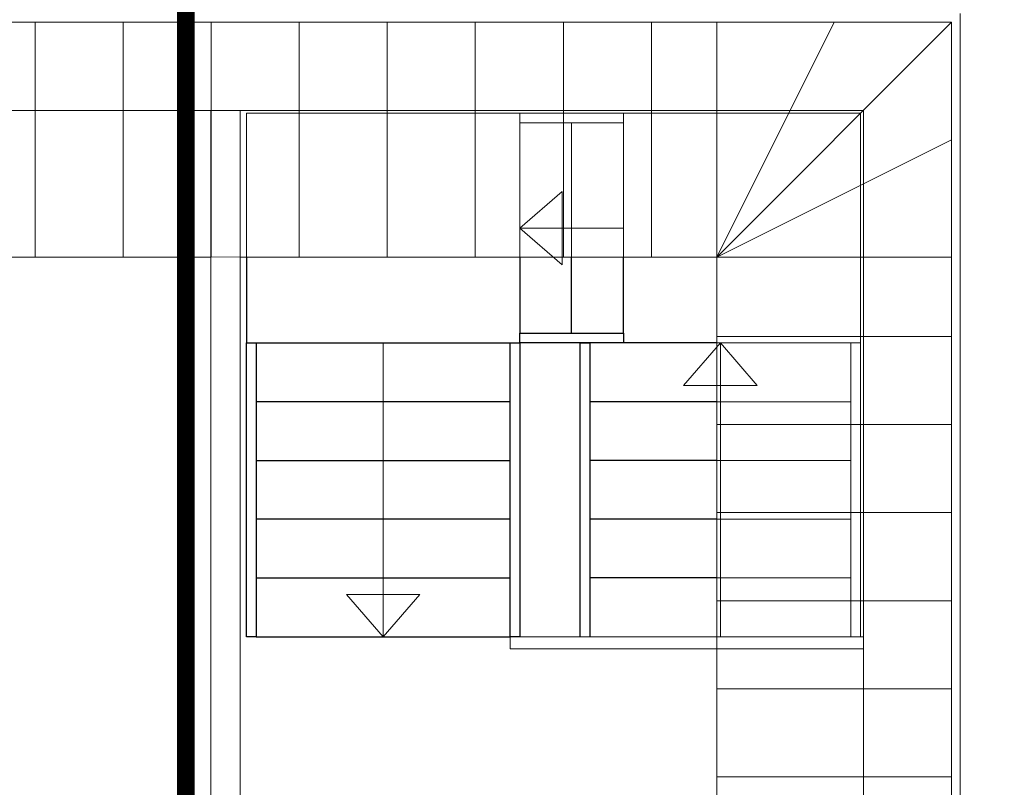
# Model space of a CAD drawing. Header units: millimetres. Extents: x -13022 to 1371524, y -38729 to 632593.
# Tile 177 of 256: x 975758 to 979113, y -4230 to -1617. Entities that reach past the tile are written whole.
import ezdxf

# ---------------------------------------------------------------- set-up
doc = ezdxf.new("R2010")
doc.units = ezdxf.units.MM
doc.header["$LTSCALE"] = 35
doc.set_wipeout_variables(frame=1)
for name, pattern in [('AI9-LType1', [1.69333, 0.846665, -0.846665]), ('DASHED', [200, 100, -100]), ('DIVIDE', [1250, 862.5, -112.5, 25, -112.5, 25, -112.5])]:
    doc.linetypes.add(name, pattern=pattern)
doc.layers.add('Al65----_beveiliging-inst', color=92, linetype='Continuous', lineweight=9)
for name, color, linetype in [('LAYER102', 1, 'Continuous'), ('LAYER111', 7, 'Continuous'), ('LAYER21', 253, 'Continuous'), ('LAYER22', 7, 'Continuous'), ('LAYER24', 7, 'Continuous'), ('LAYER27', 7, 'Continuous'), ('LAYER28', 7, 'Continuous')]:
    doc.layers.add(name, color=color, linetype=linetype)
doc.styles.get("Standard").update_dxf_attribs({"font": 'simplex.shx'})

msp = doc.modelspace()

# ---------------------------------------------------------------- hatches: boundary and pattern name
at = {"layer": 'LAYER27', "linetype": 'Continuous', "lineweight": 13}
h = msp.add_hatch(dxfattribs=at)
h.set_pattern_fill('~A--G&P~', style=0, pattern_type=0)
h.set_pattern_definition([(90, (972210.1097619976, -2076.499800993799), (-300, 1.836909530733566e-14), [])])
h.paths.add_polyline_path([(972210.1019494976, -2425.335738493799), (966287.6175744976, -2425.335738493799), (966287.6175744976, -1625.335738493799), (967602.6175744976, -1625.335738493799), (967602.6175744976, -2425.335738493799), (968932.6175744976, -2425.335738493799), (968932.6175744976, -1625.335738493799), (970432.6175744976, -1625.335738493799), (970432.6175744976, -2425.335738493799), (972242.6175744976, -2425.335738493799), (972242.6175744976, -1625.335738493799), (974328.6019494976, -1625.335738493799), (974328.6019494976, -2425.335738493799), (975658.6019494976, -2425.335738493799), (975658.6019494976, -1625.335738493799), (978132.6019494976, -1625.335738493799), (978132.6019494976, -2425.335738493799)], flags=0)
h = msp.add_hatch(dxfattribs=at)
h.set_pattern_fill("~A--G'C3E~", style=0, pattern_type=0)
h.set_pattern_definition([(180, (978482.6019494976, -6595.335738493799), (-3.673819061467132e-14, -300), [])])
h.paths.add_polyline_path([(978132.6019494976, -6595.335738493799), (978132.6019494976, -2425.335738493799), (978932.6019494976, -2425.335738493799), (978932.6019494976, -4431.327925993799), (978132.6019494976, -4431.327925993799), (978132.6019494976, -5761.335738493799), (978932.6019494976, -5761.335738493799), (978932.6019494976, -8158.331832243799), (978132.6019494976, -8158.331832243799), (978132.6019494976, -9488.335738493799), (978932.6019494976, -9488.335738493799), (978932.6019494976, -10765.3357384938), (978132.6019494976, -10765.3357384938)], flags=0)

# ---------------------------------------------------------------- linework, layer by layer
at = {"layer": 'LAYER102', "color": 7, "linetype": 'DASHED', "lineweight": 18}
msp.add_lwpolyline([(976408.6019494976, -1925.343550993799), (976508.6019494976, -1925.343550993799)], dxfattribs=at)
at = {"layer": 'LAYER21', "color": 7, "linetype": 'DASHED', "lineweight": 13}
for points in [[(976530.6019494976, -2425.335738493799), (976530.6019494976, -1935.343550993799), (977461.6019494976, -1935.343550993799)], [(977814.6019494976, -1935.343550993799), (978622.6019494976, -1935.343550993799), (978622.6019494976, -2717.343550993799)], [(977461.6019494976, -2425.335738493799), (977461.6019494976, -1968.343550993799)], [(977638.1019494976, -2425.335738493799), (977638.1019494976, -1968.343550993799)], [(977814.6019494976, -1968.343550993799), (977814.6019494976, -2425.335738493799)], [(978132.6331994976, -2717.343550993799), (978589.6019494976, -2717.343550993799)], [(978589.6019494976, -3718.343550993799), (978589.6019494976, -2717.343550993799), (978622.6019494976, -2717.343550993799), (978622.6019494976, -3718.343550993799)], [(978132.6331994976, -2917.343550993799), (978589.6019494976, -2917.343550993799)], [(978132.6331994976, -3117.343550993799), (978589.6019494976, -3117.343550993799)], [(978132.6331994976, -3317.343550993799), (978589.6019494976, -3317.343550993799)], [(978132.6331994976, -3517.343550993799), (978589.6019494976, -3517.343550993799)]]:
    msp.add_lwpolyline(points, dxfattribs=at)
msp.add_lwpolyline([(977814.6019494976, -1968.343550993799), (977461.6019494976, -1968.343550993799), (977461.6019494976, -1935.343550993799), (977814.6019494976, -1935.343550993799)], close=True, dxfattribs=at)
at = {"layer": 'LAYER21', "color": 7, "linetype": 'Continuous', "lineweight": 25}
for points in [[(976530.6019494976, -2425.335738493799), (976530.6019494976, -2717.343550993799)], [(977461.6019494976, -2425.335738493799), (977461.6019494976, -2684.343550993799)], [(977638.1019494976, -2684.343550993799), (977638.1019494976, -2425.335738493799)], [(977814.6019494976, -2684.343550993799), (977814.6019494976, -2425.335738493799)], [(976563.6019494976, -2717.343550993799), (977428.6019494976, -2717.343550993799)], [(977667.6019494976, -3718.343550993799), (977667.6019494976, -2717.343550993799), (977700.6019494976, -2717.343550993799), (977700.6019494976, -3718.343550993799)], [(978132.6331994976, -2717.343550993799), (977700.6019494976, -2717.343550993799)], [(977428.6019494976, -2917.343550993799), (976563.6019494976, -2917.343550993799)], [(978132.6331994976, -2917.343550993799), (977700.6019494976, -2917.343550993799)], [(976563.6019494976, -3117.343550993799), (977428.6019494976, -3117.343550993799)], [(978132.6331994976, -3117.343550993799), (977700.6019494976, -3117.343550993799)], [(977428.6019494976, -3317.343550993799), (976563.6019494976, -3317.343550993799)], [(978132.6331994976, -3317.343550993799), (977700.6019494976, -3317.343550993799)], [(976563.6019494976, -3517.343550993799), (977428.6019494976, -3517.343550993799)], [(978132.6331994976, -3517.343550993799), (977700.6019494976, -3517.343550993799)], [(976563.6019494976, -3718.343550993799), (977428.6019494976, -3718.343550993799)]]:
    msp.add_lwpolyline(points, dxfattribs=at)
for points in [[(977814.6019494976, -2717.343550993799), (977461.6019494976, -2717.343550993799), (977461.6019494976, -2684.343550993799), (977814.6019494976, -2684.343550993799)], [(976530.6019494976, -3718.343550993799), (976530.6019494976, -2717.343550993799), (976563.6019494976, -2717.343550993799), (976563.6019494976, -3718.343550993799)], [(977428.6019494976, -3718.343550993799), (977428.6019494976, -2717.343550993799), (977461.6019494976, -2717.343550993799), (977461.6019494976, -3718.343550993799)]]:
    msp.add_lwpolyline(points, close=True, dxfattribs=at)
at = {"layer": 'LAYER22', "color": 7, "linetype": 'Continuous', "lineweight": 18}
msp.add_lwpolyline([(965487.6175744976, -11565.3357384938), (965487.6175744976, -1625.335738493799), (967702.6175744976, -1625.335738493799), (967702.6175744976, -1595.343550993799), (968832.6175744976, -1595.343550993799), (968832.6175744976, -1625.335738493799), (970532.6175744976, -1625.335738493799), (970532.6175744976, -1595.343550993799), (972142.6175744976, -1595.343550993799), (972142.6175744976, -1625.335738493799), (974428.6019494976, -1625.335738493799), (974428.6019494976, -1595.343550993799), (975558.6019494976, -1595.343550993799), (975558.6019494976, -1625.335738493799), (978932.6019494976, -1625.335738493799), (978932.6019494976, -4531.327925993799), (978962.6019494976, -4531.327925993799), (978962.6019494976, -5661.335738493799), (978932.6019494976, -5661.335738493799), (978932.6019494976, -8258.331832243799), (978962.6019494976, -8258.331832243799), (978962.6019494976, -9388.335738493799), (978932.6019494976, -9388.335738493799), (978932.6019494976, -11565.3357384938)], close=True, dxfattribs=at)
for points in [[(978932.6019494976, -1625.335738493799), (978132.6019494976, -2425.335738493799)], [(978132.6019494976, -2425.335738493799), (978132.6019494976, -1625.335738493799)], [(978532.6019494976, -1625.335738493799), (978132.6019494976, -2425.335738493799)], [(978932.6019494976, -2025.335738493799), (978132.6019494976, -2425.335738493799)], [(978132.6019494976, -2425.335738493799), (978932.6019494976, -2425.335738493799)]]:
    msp.add_lwpolyline(points, dxfattribs=at)
at = {"layer": 'LAYER22', "color": 7, "linetype": 'DASHED', "lineweight": 18}
for points in [[(978932.6019494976, -1625.335738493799), (978132.6019494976, -2425.335738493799)], [(978132.6019494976, -2425.335738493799), (978132.6019494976, -1625.335738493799)], [(978532.6019494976, -1625.335738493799), (978132.6019494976, -2425.335738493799)], [(978932.6019494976, -2025.335738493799), (978132.6019494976, -2425.335738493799)], [(978132.6019494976, -2425.335738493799), (978932.6019494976, -2425.335738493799)]]:
    msp.add_lwpolyline(points, dxfattribs=at)
at = {"layer": 'LAYER22', "color": 7, "linetype": 'DIVIDE', "lineweight": 18}
msp.add_lwpolyline([(966287.6175744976, -10765.3357384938), (966287.6175744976, -2425.335738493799), (978132.6019494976, -2425.335738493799), (978132.6019494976, -10765.3357384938)], close=True, dxfattribs=at)
at = {"layer": 'LAYER24', "color": 7, "linetype": 'DASHED', "lineweight": 18}
for points in [[(977606.6019494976, -2451.343550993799), (977461.6019494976, -2326.343550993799), (977606.6019494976, -2201.343550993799), (977606.6019494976, -2451.343550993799)], [(977461.6019494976, -2326.343550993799), (977814.6019494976, -2326.343550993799)], [(978020.1019494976, -2862.343550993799), (978145.1019494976, -2717.343550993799), (978270.1019494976, -2862.343550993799), (978020.1019494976, -2862.343550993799)], [(978145.1019494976, -2717.343550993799), (978145.1019494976, -3718.343550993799)]]:
    msp.add_lwpolyline(points, dxfattribs=at)
at = {"layer": 'LAYER24', "color": 7, "linetype": 'Continuous', "lineweight": 18}
for points in [[(976996.1019494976, -3718.343550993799), (976996.1019494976, -2717.343550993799)], [(977121.1019494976, -3573.343550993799), (976996.1019494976, -3718.343550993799), (976871.1019494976, -3573.343550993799), (977121.1019494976, -3573.343550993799)]]:
    msp.add_lwpolyline(points, dxfattribs=at)
at = {"layer": 'LAYER28', "color": 7, "linetype": 'DASHED', "lineweight": 18}
for points in [[(978962.6019494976, -1595.343550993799), (978962.6019494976, -11265.3357384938)], [(978632.6019494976, -1925.343550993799), (965787.6019494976, -1925.343550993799)], [(978632.6019494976, -11265.3357384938), (978632.6019494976, -1925.343550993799)], [(977428.6019494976, -3718.343550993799), (977428.6019494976, -3758.343550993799), (978132.6175744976, -3758.343550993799)], [(977461.6019494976, -3718.343550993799), (978132.6175744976, -3718.343550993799)], [(978132.6175744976, -3718.343550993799), (978632.6019494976, -3718.343550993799)], [(978132.6175744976, -3758.343550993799), (978632.6019494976, -3758.343550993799)]]:
    msp.add_lwpolyline(points, dxfattribs=at)
at = {"layer": 'LAYER28', "color": 7, "linetype": 'Continuous', "lineweight": 18}
for points in [[(977428.6019494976, -3718.343550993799), (977428.6019494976, -3758.343550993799), (978132.6175744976, -3758.343550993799)], [(977461.6019494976, -3718.343550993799), (978132.6175744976, -3718.343550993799)]]:
    msp.add_lwpolyline(points, dxfattribs=at)

# ---------------------------------------------------------------- next in the draw order: wipeouts: each hides what was drawn before it
at = {"linetype": 'Continuous', "lineweight": 0}
msp.add_wipeout([(976508.6019494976, -5850.335738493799), (976458.6019494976, -5900.335738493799), (976408.6019494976, -5850.335738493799), (976408.6019494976, -2425.335738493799), (976458.6019494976, -2425.335738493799), (976508.6019494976, -2425.335738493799)], dxfattribs=at).dxf.layer = 'LAYER111'

# ---------------------------------------------------------------- next in the draw order: linework, layer by layer
at = {"layer": 'Al65----_beveiliging-inst', "color": 130, "linetype": 'AI9-LType1', "lineweight": 0, "ltscale": 0.1, "const_width": 60, "flags": 128}
msp.add_lwpolyline([(976323.9026363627, -1043.146672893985), (976323.9026363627, -6048.355637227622), (979363.4737374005, -6048.355637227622)], dxfattribs=at)
at = {"layer": 'LAYER102', "color": 7, "linetype": 'DASHED', "lineweight": 18}
for points in [[(976408.6019494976, -2425.335738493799), (976408.6019494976, -1925.343550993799)], [(976508.6019494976, -1925.343550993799), (976508.6019494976, -2425.335738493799)], [(976408.6019494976, -5850.335738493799), (976408.6019494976, -2425.335738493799)], [(976508.6019494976, -2425.335738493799), (976508.6019494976, -5850.335738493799)]]:
    msp.add_lwpolyline(points, dxfattribs=at)
at = {"layer": 'LAYER102', "color": 7, "linetype": 'Continuous', "lineweight": 18}
for points in [[(976408.6019494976, -5850.335738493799), (976408.6019494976, -2425.335738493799)], [(976508.6019494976, -2425.335738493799), (976508.6019494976, -5850.335738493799)]]:
    msp.add_lwpolyline(points, dxfattribs=at)
at = {"layer": 'LAYER22', "color": 7, "linetype": 'DASHED', "lineweight": 18}
msp.add_lwpolyline([(965487.6175744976, -11565.3357384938), (965487.6175744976, -1625.335738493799), (967702.6175744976, -1625.335738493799), (967702.6175744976, -1595.343550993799), (968832.6175744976, -1595.343550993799), (968832.6175744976, -1625.335738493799), (970532.6175744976, -1625.335738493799), (970532.6175744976, -1595.343550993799), (972142.6175744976, -1595.343550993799), (972142.6175744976, -1625.335738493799), (974428.6019494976, -1625.335738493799), (974428.6019494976, -1595.343550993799), (975558.6019494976, -1595.343550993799), (975558.6019494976, -1625.335738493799), (978932.6019494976, -1625.335738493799), (978932.6019494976, -4531.327925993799), (978962.6019494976, -4531.327925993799), (978962.6019494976, -5661.335738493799), (978932.6019494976, -5661.335738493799), (978932.6019494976, -8258.331832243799), (978962.6019494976, -8258.331832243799), (978962.6019494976, -9388.335738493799), (978932.6019494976, -9388.335738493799), (978932.6019494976, -11565.3357384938)], close=True, dxfattribs=at)

# ---------------------------------------------------------------- next in the draw order: texts
at = {"layer": 'LAYER102', "color": 7, "linetype": 'Continuous', "lineweight": 0, "char_height": 162, "attachment_point": 7, "line_spacing_factor": 1.333333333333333}
for s, insert in [('\\pi-504.72;{\\fArial|b1|i0|c0|p34;\\H1.2346x;kantoor\\P\\pi-698.63;\\fArial|b0|i0|c0|p34;\\H0.81x;kantoorfunctie\\P\\pi-399.6;23,8 m2}', (1041817.360797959, -4098.178946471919)), ('\\pi-504.72;{\\fArial|b1|i0|c0|p34;\\H1.2346x;kantoor\\P\\pi-698.63;\\fArial|b0|i0|c0|p34;\\H0.81x;kantoorfunctie\\P\\pi-390.59;12,7 m2}', (1046871.632838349, -4072.918784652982))]:
    msp.add_mtext(s, dxfattribs=dict(at, insert=insert))

doc.saveas('drawing.dxf')
